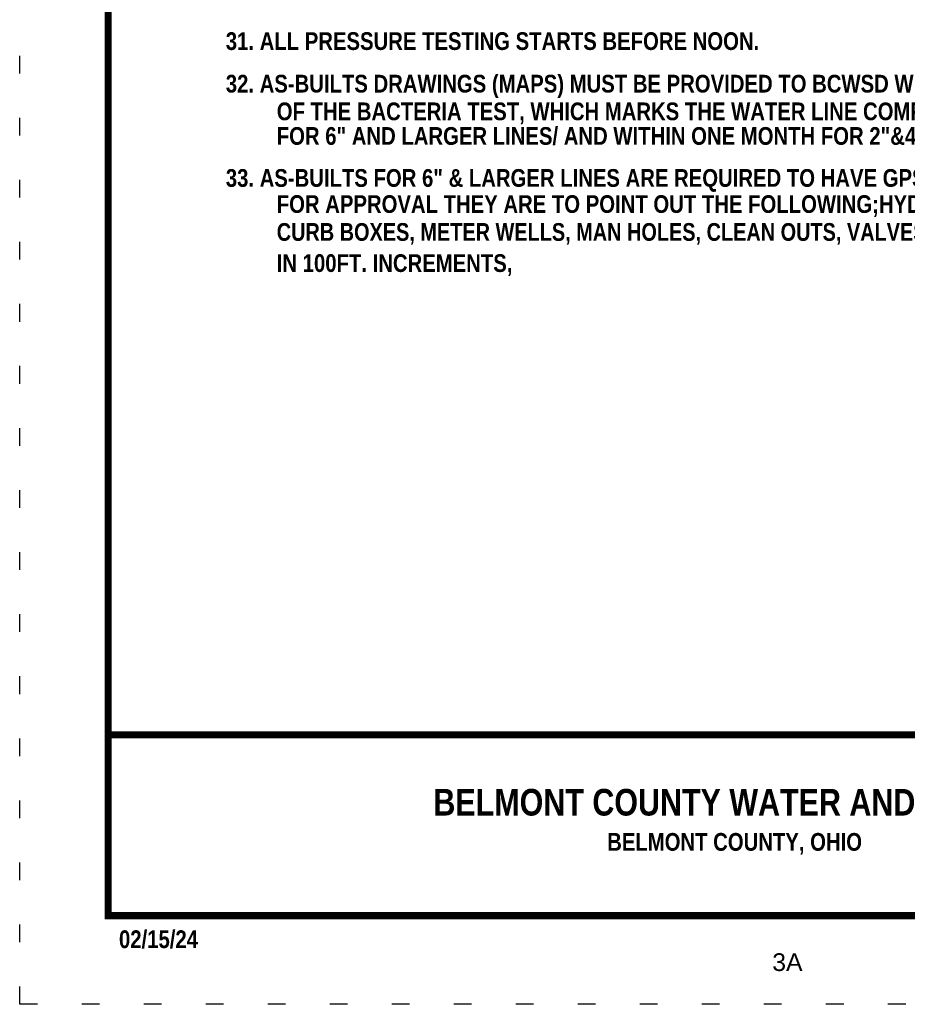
# Model space of a CAD drawing. Header units: inches. Extents: x 1 to 9.5, y 12 to 23.
# Tile 1 of 159: x 1 to 6, y 12 to 17.6. Entities that reach past the tile are written whole.
import ezdxf
from ezdxf.enums import TextEntityAlignment as Align

# ---------------------------------------------------------------- set-up
doc = ezdxf.new("R2010")
doc.units = ezdxf.units.IN
doc.header["$MEASUREMENT"] = 0
doc.linetypes.add('DOT2', pattern=[0.125, 0, -0.125])
doc.layers.add('BORDER', color=7, linetype='Continuous')
doc.layers.add('WATERLINE-NOTES', color=7, linetype='Continuous')
doc.styles.get("Standard").update_dxf_attribs({"font": 'arial.ttf'})
doc.styles.add('TECHNICAL', font='techb___.ttf', dxfattribs={"height": 0.1})

msp = doc.modelspace()

# ---------------------------------------------------------------- linework, layer by layer
at = {"layer": 'BORDER', "const_width": 0.04}
msp.add_lwpolyline([(1.5, 12.5), (1.5, 22.5), (9, 22.5), (9, 12.5)], close=True, dxfattribs=at)
msp.add_lwpolyline([(1.5, 13.5196), (9, 13.5196)], dxfattribs=at)
at = {"layer": 'Defpoints', "linetype": 'DOT2', "ltscale": 2}
msp.add_lwpolyline([(1, 12), (1, 23), (9.5, 23), (9.5, 12)], close=True, dxfattribs=at)

# ---------------------------------------------------------------- texts
at = {"layer": 'BORDER', "style": 'TECHNICAL'}
msp.add_text('BELMONT COUNTY WATER AND SEWER DISTRICT', height=0.15, dxfattribs=at).set_placement((7.5717, 13.1397), align=Align.MIDDLE_RIGHT)
for s, p in [('BELMONT COUNTY, OHIO', (4.3154, 12.8661)), ('02/15/24', (1.5604, 12.3171))]:
    msp.add_text(s, height=0.1, dxfattribs=at).set_placement(p)
at = {"layer": 'BORDER'}
msp.add_text('3A', height=0.1, dxfattribs=at).set_placement((5.247, 12.1878))
at = {"layer": 'WATERLINE-NOTES', "style": 'TECHNICAL'}
for s, p in [('31. ALL PRESSURE TESTING STARTS BEFORE NOON.', (2.1632, 17.3824)), ('32. AS-BUILTS DRAWINGS (MAPS) MUST BE PROVIDED TO BCWSD WITHIN 3 MONTHS', (2.1632, 17.1423)), ('OF THE BACTERIA TEST, WHICH MARKS THE WATER LINE COMPLETION DATE.', (2.4507, 16.9861)), ('FOR 6" AND LARGER LINES/ AND WITHIN ONE MONTH FOR 2"&4" LINES', (2.4507, 16.8474)), ('33. AS-BUILTS FOR 6" & LARGER LINES ARE REQUIRED TO HAVE GPS POINT WHEN SUBMITTED', (2.1632, 16.6105)), ('FOR APPROVAL THEY ARE TO POINT OUT THE FOLLOWING;HYDRANTS,FITTINGS', (2.4507, 16.4634)), ('IN 100FT. INCREMENTS,', (2.4507, 16.1304))]:
    msp.add_text(s, height=0.1, dxfattribs=at).set_placement(p)
at = {"layer": 'WATERLINE-NOTES', "style": 'TECHNICAL', "width": 0.98}
msp.add_text('CURB BOXES, METER WELLS, MAN HOLES, CLEAN OUTS, VALVES, AND WATER OR SEWER LINES ', height=0.1, dxfattribs=at).set_placement((2.4507, 16.306))

doc.saveas('drawing.dxf')
